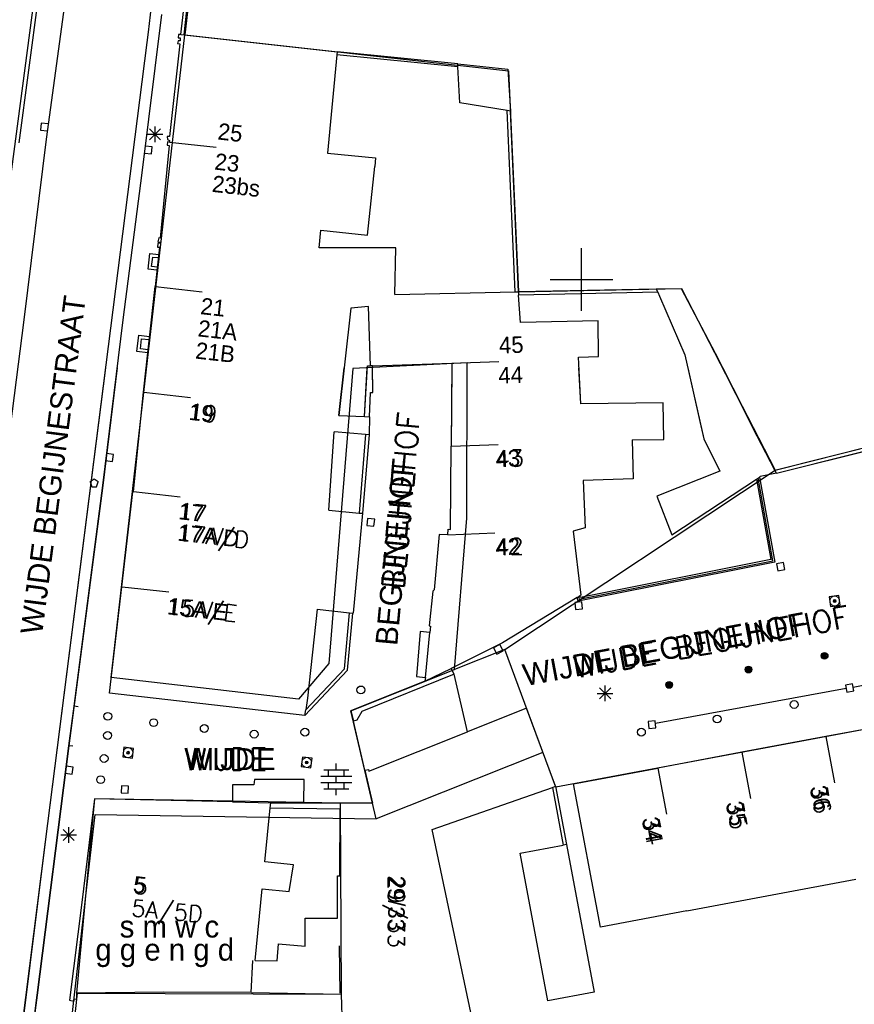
# Model space of a CAD drawing. Header units: millimetres. Extents: x 135944 to 142000, y 454200 to 456692.
# Tile 122 of 185: x 136814 to 136867, y 456404 to 456467. Entities that reach past the tile are written whole.
import ezdxf
from ezdxf.enums import TextEntityAlignment as Align

# ---------------------------------------------------------------- set-up
doc = ezdxf.new("R2010")
doc.units = ezdxf.units.MM
for name, color, linetype in [('TotaalGBKN2013_Bistad', 251, 'Continuous'), ('TotaalGBKN2013X$0$Contouren', 251, 'Continuous'), ('TotaalGBKN2013X$0$GBKN binnenstad 2009$0$OBJECTEN_', 251, 'Continuous'), ('TotaalGBKN2013X$0$GBKN binnenstad 2009$0$OBJECTEN__', 251, 'Continuous'), ('TotaalGBKN2013X$0$GBKN binnenstad 2009$0$OBJECTEN___', 251, 'Continuous'), ('TotaalGBKN2013X$0$GBKN binnenstad 2009$0$SEMANT_ SYMB_', 251, 'Continuous')]:
    doc.layers.add(name, color=color, linetype=linetype)
doc.styles.add('TotaalGBKN2013X$0$GBKN binnenstad 2009$0$Standard', font='txt')
doc.styles.add('TotaalGBKN2013X$0$GBKN binnenstad 2009$0$TXT', font='txt.shx')

# ---------------------------------------------------------------- blocks, each defined once
blk = doc.blocks.new('TotaalGBKN2013X$0$GBKN binnenstad 2009$0$X')
at = {"layer": 'TotaalGBKN2013X$0$GBKN binnenstad 2009$0$OBJECTEN__', "linetype": 'Continuous', "lineweight": 0}
blk.add_lwpolyline([(0.225, -0.25), (0.224, 0.2), (-0.225, 0.2), (-0.226, -0.25)], dxfattribs=at)
blk = doc.blocks.new('TotaalGBKN2013X$0$GBKN binnenstad 2009$0$W')
at = {"layer": 'TotaalGBKN2013X$0$GBKN binnenstad 2009$0$OBJECTEN__', "linetype": 'Continuous', "lineweight": 0}
blk.add_lwpolyline([(-0.225, 0.225), (-0.225, -0.225), (0.225, -0.225), (0.225, 0.225), (-0.225, 0.225)], dxfattribs=at)
blk = doc.blocks.new('TotaalGBKN2013X$0$GBKN binnenstad 2009$0$DEC109')
at = {"layer": 'TotaalGBKN2013X$0$GBKN binnenstad 2009$0$SEMANT_ SYMB_', "linetype": 'Continuous', "lineweight": 0}
for p, q in [((0, 0.6), (0, 1)), ((-0.98, 0.2), (0.98, 0.2)), ((-0.8, 0.6), (0.8, 0.6)), ((-0.5, 0.2), (-0.5, 0.6)), ((0, -0.2), (0, 0.2)), ((0.5, 0.2), (0.5, 0.6)), ((-0.98, -0.2), (0.98, -0.2)), ((-0.8, -0.6), (0.8, -0.6)), ((-0.5, -0.6), (-0.5, -0.2)), ((0, -1), (0, -0.6)), ((0.5, -0.6), (0.5, -0.2))]:
    blk.add_line(p, q, dxfattribs=at)
blk = doc.blocks.new('TotaalGBKN2013X$0$GBKN binnenstad 2009$0$DEC100')
at = {"layer": 'TotaalGBKN2013X$0$GBKN binnenstad 2009$0$OBJECTEN_', "linetype": 'Continuous', "lineweight": 0}
for p, q in [((-0.5, 0), (0.5, 0)), ((-0.354, -0.354), (0.354, 0.354)), ((0.354, -0.354), (-0.354, 0.354)), ((0, -0.5), (0, 0.5))]:
    blk.add_line(p, q, dxfattribs=at)
blk = doc.blocks.new('TotaalGBKN2013X$0$GBKN binnenstad 2009$0$V')
at = {"layer": 'TotaalGBKN2013X$0$GBKN binnenstad 2009$0$OBJECTEN__', "linetype": 'Continuous', "lineweight": 0}
for radius in [0.31, 0.095, 0.035, 0.0224]:
    blk.add_circle((0, 0), radius, dxfattribs=at)
blk = doc.blocks.new('TotaalGBKN2013X$0$GBKN binnenstad 2009$0$K')
at = {"layer": 'TotaalGBKN2013X$0$GBKN binnenstad 2009$0$OBJECTEN__', "linetype": 'Continuous', "lineweight": 0}
blk.add_lwpolyline([(-0.146, -0.25), (0.147, -0.25), (0.25, 0.069), (0, 0.25), (-0.25, 0.068), (-0.146, -0.25)], dxfattribs=at)
blk = doc.blocks.new('TotaalGBKN2013X$0$GBKN binnenstad 2009$0$Q')
at = {"layer": 'TotaalGBKN2013X$0$GBKN binnenstad 2009$0$OBJECTEN___', "linetype": 'Continuous', "lineweight": 0}
blk.add_circle((0, 0), 0.25, dxfattribs=at)
blk = doc.blocks.new('TotaalGBKN2013X$0$GBKN binnenstad 2009$0$J')
at = {"layer": 'TotaalGBKN2013X$0$GBKN binnenstad 2009$0$OBJECTEN___', "linetype": 'Continuous', "lineweight": 0}
for radius in [0.215, 0.155, 0.095, 0.035]:
    blk.add_circle((0, 0), radius, dxfattribs=at)

msp = doc.modelspace()

# ---------------------------------------------------------------- linework, layer by layer
at = {"layer": 'TotaalGBKN2013_Bistad'}
for p, q in [((136824.464, 456465.617), (136825.093, 456471.241)), ((136824.663, 456465.595), (136825.292, 456471.22)), ((136815.525, 456469.214), (136814.138, 456458.712)), ((136822.705, 456468.735), (136822.383, 456465.775)), ((136817.135, 456468.269), (136815.881, 456458.941)), ((136821.995, 456456.799), (136823.244, 456466.908)), ((136822.383, 456465.775), (136822.3, 456465.11)), ((136824.313, 456465.634), (136824.283, 456465.407)), ((136824.464, 456465.617), (136824.313, 456465.634)), ((136824.464, 456465.617), (136824.663, 456465.595)), ((136824.663, 456465.595), (136834.422, 456464.521)), ((136822.3, 456465.11), (136815.81, 456414.14)), ((136824.401, 456465.037), (136823.745, 456459.12)), ((136824.282, 456465.232), (136824.246, 456465.044)), ((136824.246, 456465.044), (136824.401, 456465.037)), ((136824.41, 456465.22), (136824.282, 456465.232)), ((136824.283, 456465.407), (136824.423, 456465.406)), ((136824.423, 456465.406), (136824.41, 456465.22)), ((136834.402, 456464.322), (136833.816, 456458.059)), ((136834.422, 456464.521), (136834.402, 456464.322)), ((136842.129, 456463.554), (136834.402, 456464.322)), ((136842.119, 456463.756), (136834.422, 456464.521)), ((136842.119, 456463.756), (136845.305, 456463.413)), ((136842.129, 456463.554), (136842.119, 456463.756)), ((136842.241, 456461.258), (136842.129, 456463.554)), ((136845.305, 456463.413), (136845.468, 456460.737)), ((136845.265, 456460.77), (136842.241, 456461.258)), ((136845.778, 456449.208), (136845.265, 456460.77)), ((136845.468, 456460.737), (136845.265, 456460.77)), ((136845.978, 456449.212), (136845.468, 456460.737)), ((136815.566, 456459.979), (136815.51, 456459.533)), ((136816.012, 456459.923), (136815.566, 456459.979)), ((136815.51, 456459.533), (136815.956, 456459.477)), ((136822.316, 456459.26), (136823.316, 456459.26)), ((136822.462, 456458.906), (136823.17, 456459.614)), ((136823.17, 456458.906), (136822.462, 456459.614)), ((136822.816, 456458.76), (136822.816, 456459.76)), ((136815.881, 456458.941), (136814.458, 456447.435)), ((136823.601, 456458.777), (136823.579, 456458.567)), ((136823.579, 456458.567), (136823.709, 456458.55)), ((136823.745, 456459.12), (136823.584, 456459.117)), ((136823.584, 456459.117), (136823.607, 456458.927)), ((136823.731, 456458.77), (136823.601, 456458.777)), ((136823.607, 456458.927), (136823.747, 456458.87)), ((136823.747, 456458.87), (136823.731, 456458.77)), ((136823.731, 456458.77), (136826.713, 456458.439)), ((136822.137, 456458.066), (136822.583, 456458.01)), ((136822.64, 456458.456), (136822.193, 456458.513)), ((136822.583, 456458.01), (136822.64, 456458.456)), ((136823.709, 456458.55), (136823.15, 456452.645)), ((136833.816, 456458.059), (136836.879, 456457.755)), ((136836.879, 456457.755), (136836.821, 456457.202)), ((136820.779, 456447.425), (136821.995, 456456.799)), ((136836.362, 456452.835), (136836.821, 456457.202)), ((136833.285, 456452.033), (136833.382, 456453.157)), ((136833.382, 456453.157), (136836.362, 456452.835)), ((136823.001, 456452.296), (136822.969, 456452.072)), ((136823.06, 456452.656), (136822.992, 456452.397)), ((136822.992, 456452.397), (136823.152, 456452.38)), ((136823.146, 456452.315), (136823.001, 456452.296)), ((136823.15, 456452.645), (136823.06, 456452.656)), ((136823.152, 456452.38), (136823.146, 456452.315)), ((136823.099, 456452.06), (136822.82, 456449.554)), ((136822.969, 456452.072), (136823.099, 456452.06)), ((136838.159, 456452.026), (136833.285, 456452.033)), ((136838.1, 456449.053), (136838.159, 456452.026)), ((136850, 456450), (136850, 456452)), ((136822.599, 456450.832), (136822.664, 456451.437)), ((136822.664, 456451.437), (136823.027, 456451.397)), ((136822.962, 456450.792), (136822.599, 456450.832)), ((136848, 456450), (136850, 456450)), ((136850, 456450), (136852, 456450)), ((136850, 456448), (136850, 456450)), ((136822.07, 456442.817), (136822.82, 456449.554)), ((136822.838, 456449.552), (136825.82, 456449.221)), ((136838.1, 456449.053), (136845.778, 456449.208)), ((136845.778, 456449.208), (136845.978, 456449.212)), ((136854.763, 456449.39), (136845.978, 456449.212)), ((136845.978, 456449.212), (136845.991, 456449.012)), ((136854.858, 456449.192), (136845.991, 456449.012)), ((136856.377, 456449.401), (136854.763, 456449.39)), ((136854.763, 456449.39), (136854.858, 456449.192)), ((136854.858, 456449.192), (136854.982, 456448.95)), ((136858.549, 456445.28), (136856.377, 456449.401)), ((136846.104, 456447.267), (136845.991, 456449.012)), ((136854.982, 456448.95), (136856.6, 456445.207)), ((136835.291, 456448.179), (136834.525, 456441.321)), ((136836.426, 456448.281), (136835.291, 456448.179)), ((136836.545, 456444.504), (136836.426, 456448.281)), ((136814.458, 456447.435), (136813.219, 456437.774)), ((136819.488, 456436.876), (136820.779, 456447.425)), ((136851.055, 456447.367), (136846.104, 456447.267)), ((136851.09, 456445.098), (136851.055, 456447.367)), ((136821.882, 456445.584), (136821.953, 456446.225)), ((136821.953, 456446.225), (136822.446, 456446.17)), ((136822.375, 456445.529), (136821.882, 456445.584)), ((136841.741, 456444.666), (136844.74, 456444.776)), ((136849.808, 456445.058), (136851.09, 456445.098)), ((136849.958, 456442.083), (136849.808, 456445.058)), ((136856.6, 456445.207), (136857.8, 456439.834)), ((136861.209, 456440.017), (136858.549, 456445.28)), ((136822.07, 456442.817), (136822.244, 456444.376)), ((136834.525, 456441.321), (136834.866, 456444.376)), ((136836.175, 456441.267), (136836.354, 456444.497)), ((136836.175, 456441.267), (136836.347, 456444.376)), ((136836.354, 456444.497), (136836.545, 456444.504)), ((136836.673, 456444.508), (136836.545, 456444.504)), ((136836.673, 456444.508), (136841.741, 456444.666)), ((136836.708, 456442.797), (136836.673, 456444.508)), ((136841.741, 456444.666), (136841.695, 456439.38)), ((136841.738, 456444.376), (136841.695, 456439.38)), ((136856.786, 456444.376), (136857.552, 456440.944)), ((136860.321, 456441.775), (136859.006, 456444.376)), ((136821.442, 456436.477), (136822.07, 456442.817)), ((136821.442, 456436.477), (136822.07, 456442.817)), ((136822.1, 456442.813), (136825.082, 456442.482)), ((136822.1, 456442.813), (136825.082, 456442.482)), ((136836.494, 456441.257), (136836.541, 456442.791)), ((136836.541, 456442.791), (136836.708, 456442.797)), ((136855.201, 456442.143), (136849.958, 456442.083)), ((136855.254, 456439.798), (136855.201, 456442.143)), ((136834.525, 456441.321), (136836.175, 456441.267)), ((136834.525, 456441.321), (136836.175, 456441.267)), ((136836.175, 456441.267), (136836.494, 456441.257)), ((136836.175, 456441.267), (136836.494, 456441.257)), ((136836.494, 456441.257), (136836.458, 456440.109)), ((136836.494, 456441.257), (136836.458, 456440.109)), ((136833.895, 456435.304), (136834.242, 456440.282)), ((136833.895, 456435.304), (136834.242, 456440.282)), ((136836.24, 456440.126), (136834.242, 456440.282)), ((136836.24, 456440.126), (136834.242, 456440.282)), ((136836.24, 456440.126), (136835.832, 456435.114)), ((136836.24, 456440.126), (136835.832, 456435.114)), ((136836.458, 456440.109), (136836.031, 456435.095)), ((136836.458, 456440.109), (136836.031, 456435.095)), ((136836.458, 456440.109), (136836.24, 456440.126)), ((136836.458, 456440.109), (136836.24, 456440.126)), ((136853.23, 456439.788), (136855.254, 456439.798)), ((136853.23, 456439.788), (136853.289, 456437.303)), ((136857.8, 456439.834), (136858.815, 456437.773)), ((136862.325, 456437.848), (136861.209, 456440.017)), ((136862.325, 456437.848), (136871.83, 456440.251)), ((136862.325, 456437.848), (136871.83, 456440.251)), ((136862.424, 456437.656), (136871.919, 456440.032)), ((136841.648, 456434.064), (136841.695, 456439.38)), ((136841.695, 456439.38), (136844.694, 456439.49)), ((136841.695, 456439.38), (136844.694, 456439.49)), ((136820.167, 456438.842), (136819.72, 456438.899)), ((136820.11, 456438.396), (136820.167, 456438.842)), ((136862.325, 456437.848), (136861.817, 456438.836)), ((136819.664, 456438.452), (136820.11, 456438.396)), ((136862.424, 456437.656), (136862.325, 456437.848)), ((136862.424, 456437.656), (136862.325, 456437.848)), ((136818.94, 456437.28), (136818.69, 456437.098)), ((136818.94, 456437.28), (136818.69, 456437.098)), ((136819.19, 456437.098), (136818.94, 456437.28)), ((136819.19, 456437.098), (136818.94, 456437.28)), ((136853.289, 456437.303), (136850.108, 456437.182)), ((136858.815, 456437.773), (136854.804, 456436.192)), ((136855.764, 456433.725), (136861.165, 456437.28)), ((136861.165, 456437.28), (136861.351, 456437.402)), ((136861.165, 456437.28), (136861.351, 456437.402)), ((136861.165, 456437.28), (136862.08, 456432.14)), ((136862.2, 456432.06), (136861.258, 456437.341)), ((136861.401, 456437.435), (136861.351, 456437.402)), ((136861.351, 456437.402), (136862.32, 456431.98)), ((136862.424, 456437.656), (136861.401, 456437.435)), ((136817.667, 456422.792), (136819.488, 456436.876)), ((136818.69, 456437.098), (136818.794, 456436.78)), ((136818.69, 456437.098), (136818.794, 456436.78)), ((136818.794, 456436.78), (136819.087, 456436.78)), ((136818.794, 456436.78), (136819.087, 456436.78)), ((136819.087, 456436.78), (136819.19, 456437.098)), ((136819.087, 456436.78), (136819.19, 456437.098)), ((136850.108, 456437.182), (136850.227, 456434.176)), ((136820.699, 456430.416), (136821.391, 456436.463)), ((136821.391, 456436.463), (136821.442, 456436.477)), ((136821.436, 456436.478), (136824.418, 456436.147)), ((136821.436, 456436.478), (136824.418, 456436.147)), ((136854.804, 456436.192), (136855.764, 456433.725)), ((136833.895, 456435.304), (136835.832, 456435.114)), ((136833.895, 456435.304), (136835.832, 456435.114)), ((136836.031, 456435.095), (136835.442, 456428.724)), ((136835.832, 456435.114), (136836.031, 456435.095)), ((136835.832, 456435.114), (136836.031, 456435.095)), ((136836.369, 456434.773), (136836.325, 456434.325)), ((136836.817, 456434.729), (136836.369, 456434.773)), ((136836.773, 456434.281), (136836.817, 456434.729)), ((136836.325, 456434.325), (136836.773, 456434.281)), ((136841.482, 456433.731), (136841.507, 456434.086)), ((136841.507, 456434.086), (136841.648, 456434.064)), ((136850.227, 456434.176), (136849.47, 456433.947)), ((136840.93, 456433.739), (136840.616, 456430.21)), ((136841.482, 456433.731), (136840.93, 456433.739)), ((136841.482, 456433.731), (136844.481, 456433.841)), ((136841.482, 456433.731), (136844.481, 456433.841)), ((136849.47, 456433.947), (136849.955, 456429.87)), ((136862.32, 456431.98), (136849.79, 456429.49)), ((136849.86, 456429.61), (136862.2, 456432.06)), ((136862.08, 456432.14), (136849.93, 456429.73)), ((136862.873, 456431.949), (136862.431, 456431.863)), ((136862.431, 456431.863), (136862.517, 456431.421)), ((136862.959, 456431.507), (136862.873, 456431.949)), ((136862.517, 456431.421), (136862.959, 456431.507)), ((136819.922, 456423.63), (136820.699, 456430.416)), ((136820.71, 456430.415), (136823.692, 456430.084)), ((136820.71, 456430.415), (136823.692, 456430.084)), ((136840.525, 456430.141), (136840.286, 456427.93)), ((136840.616, 456430.21), (136840.525, 456430.141)), ((136849.726, 456429.73), (136844.971, 456426.828)), ((136849.726, 456429.73), (136849.904, 456429.839)), ((136849.726, 456429.73), (136849.904, 456429.839)), ((136849.79, 456429.49), (136849.726, 456429.73)), ((136849.815, 456429.785), (136849.86, 456429.61)), ((136849.955, 456429.87), (136849.904, 456429.839)), ((136849.93, 456429.73), (136849.904, 456429.839)), ((136866.406, 456429.849), (136865.792, 456429.765)), ((136865.792, 456429.765), (136865.876, 456429.151)), ((136866.49, 456429.235), (136866.406, 456429.849)), ((136850.018, 456429.45), (136849.57, 456429.408)), ((136849.57, 456429.408), (136849.612, 456428.96)), ((136850.06, 456429.002), (136850.018, 456429.45)), ((136865.876, 456429.151), (136866.49, 456429.235)), ((136833.161, 456428.98), (136832.525, 456423.309)), ((136833.161, 456428.98), (136835.218, 456428.749)), ((136833.161, 456428.98), (136835.218, 456428.749)), ((136834.902, 456425.174), (136835.218, 456428.749)), ((136835.095, 456425.087), (136835.416, 456428.727)), ((136835.218, 456428.749), (136835.416, 456428.727)), ((136835.218, 456428.749), (136835.416, 456428.727)), ((136835.442, 456428.724), (136835.416, 456428.727)), ((136849.612, 456428.96), (136850.06, 456429.002)), ((136840.286, 456427.93), (136840.371, 456427.889)), ((136840.371, 456427.889), (136840.332, 456427.493)), ((136839.708, 456427.557), (136839.485, 456424.684)), ((136840.332, 456427.493), (136839.708, 456427.557)), ((136840.048, 456424.62), (136840.332, 456427.493)), ((136840.048, 456424.62), (136840.332, 456427.493)), ((136844.971, 456426.828), (136841.689, 456425.206)), ((136844.792, 456426.726), (136844.396, 456426.512)), ((136845.006, 456426.33), (136844.792, 456426.726)), ((136844.396, 456426.512), (136844.61, 456426.116)), ((136844.61, 456426.116), (136845.006, 456426.33)), ((136832.375, 456422.196), (136835.095, 456425.087)), ((136832.424, 456422.56), (136834.902, 456425.174)), ((136841.875, 456424.83), (136835.998, 456422.459)), ((136839.485, 456424.684), (136840.048, 456424.62)), ((136840.024, 456424.383), (136841.689, 456425.206)), ((136841.875, 456424.83), (136841.689, 456425.206)), ((136841.875, 456424.83), (136841.689, 456425.206)), ((136842.741, 456421.159), (136841.875, 456424.83)), ((136842.741, 456421.159), (136841.875, 456424.83)), ((136867.315, 456424.007), (136872.863, 456425.117)), ((136840.024, 456424.383), (136835.305, 456422.502)), ((136840.048, 456424.62), (136840.024, 456424.383)), ((136840.048, 456424.62), (136840.024, 456424.383)), ((136851.51, 456423.11), (136851.51, 456424.11)), ((136867.276, 456424.217), (136866.833, 456424.136)), ((136866.833, 456424.136), (136866.914, 456423.693)), ((136867.357, 456423.774), (136867.276, 456424.217)), ((136832.375, 456422.196), (136819.922, 456423.63)), ((136851.01, 456423.61), (136852.01, 456423.61)), ((136851.156, 456423.256), (136851.864, 456423.964)), ((136851.864, 456423.256), (136851.156, 456423.964)), ((136866.875, 456423.914), (136854.719, 456421.685)), ((136866.914, 456423.693), (136867.357, 456423.774)), ((136817.322, 456420.276), (136817.667, 456422.792)), ((136817.915, 456422.758), (136817.667, 456422.792)), ((136832.525, 456423.309), (136832.424, 456422.56)), ((136832.375, 456422.196), (136832.424, 456422.56)), ((136832.375, 456422.196), (136832.424, 456422.56)), ((136835.305, 456422.502), (136835.457, 456421.85)), ((136835.998, 456422.459), (136835.682, 456421.903)), ((136846.5, 456422.66), (136842.741, 456421.159)), ((136848.35, 456417.69), (136846.5, 456422.66)), ((136835.682, 456421.903), (136835.457, 456421.85)), ((136836.189, 456418.708), (136835.457, 456421.85)), ((136836.189, 456418.708), (136835.457, 456421.85)), ((136854.695, 456421.871), (136854.249, 456421.815)), ((136854.249, 456421.815), (136854.305, 456421.369)), ((136854.751, 456421.425), (136854.695, 456421.871)), ((136870.945, 456421.86), (136865.579, 456420.856)), ((136870.945, 456421.86), (136865.579, 456420.856)), ((136836.442, 456418.644), (136842.741, 456421.159)), ((136836.442, 456418.644), (136842.741, 456421.159)), ((136854.305, 456421.369), (136854.751, 456421.425)), ((136815.303, 456404.377), (136817.322, 456420.276)), ((136817.57, 456420.242), (136817.322, 456420.276)), ((136865.579, 456420.856), (136860.22, 456419.854)), ((136865.579, 456420.856), (136860.22, 456419.854)), ((136865.579, 456420.857), (136866.131, 456417.909)), ((136865.579, 456420.857), (136866.131, 456417.909)), ((136820.823, 456420.175), (136820.753, 456419.559)), ((136821.439, 456420.105), (136820.823, 456420.175)), ((136821.369, 456419.489), (136821.439, 456420.105)), ((136860.22, 456419.854), (136854.86, 456418.852)), ((136860.22, 456419.854), (136854.86, 456418.852)), ((136860.22, 456419.854), (136860.772, 456416.906)), ((136860.22, 456419.854), (136860.772, 456416.906)), ((136820.753, 456419.559), (136821.369, 456419.489)), ((136832.22, 456419.555), (136832.137, 456418.94)), ((136832.835, 456419.472), (136832.22, 456419.555)), ((136832.752, 456418.857), (136832.835, 456419.472)), ((136834.372, 456418.732), (136834.372, 456419.132)), ((136817.086, 456418.519), (136817.532, 456418.463)), ((136817.589, 456418.909), (136817.142, 456418.966)), ((136817.532, 456418.463), (136817.589, 456418.909)), ((136832.137, 456418.94), (136832.752, 456418.857)), ((136833.572, 456418.732), (136835.172, 456418.732)), ((136833.872, 456418.332), (136833.872, 456418.732)), ((136834.872, 456418.332), (136834.872, 456418.732)), ((136836.189, 456418.708), (136836.414, 456418.761)), ((136836.189, 456418.708), (136836.677, 456416.614)), ((136836.414, 456418.761), (136836.442, 456418.644)), ((136849.5, 456417.85), (136854.86, 456418.852)), ((136854.86, 456418.852), (136855.412, 456415.904)), ((136854.86, 456418.852), (136855.412, 456415.904)), ((136829.12, 456417.78), (136827.76, 456417.78)), ((136827.76, 456417.78), (136827.76, 456416.691)), ((136829.15, 456418.13), (136829.12, 456417.78)), ((136832.32, 456418.12), (136829.15, 456418.13)), ((136832.309, 456416.624), (136832.32, 456418.12)), ((136833.392, 456418.332), (136835.352, 456418.332)), ((136833.392, 456417.932), (136835.352, 456417.932)), ((136833.872, 456417.532), (136833.872, 456417.932)), ((136834.372, 456417.932), (136834.372, 456418.332)), ((136834.872, 456417.532), (136834.872, 456417.932)), ((136851.21, 456408.71), (136849.5, 456417.85)), ((136820.668, 456417.72), (136820.654, 456417.27)), ((136820.654, 456417.27), (136821.104, 456417.256)), ((136821.118, 456417.706), (136820.668, 456417.72)), ((136821.104, 456417.256), (136821.118, 456417.706)), ((136833.572, 456417.532), (136835.172, 456417.532)), ((136834.372, 456417.132), (136834.372, 456417.532)), ((136840.48, 456414.931), (136848.155, 456417.622)), ((136848.155, 456417.622), (136848.35, 456417.69)), ((136848.155, 456417.622), (136848.35, 456417.69)), ((136848.155, 456417.622), (136848.843, 456413.926)), ((136848.155, 456417.622), (136848.843, 456413.926)), ((136848.35, 456417.69), (136849.039, 456413.971)), ((136848.35, 456417.69), (136849.039, 456413.971)), ((136818.957, 456416.897), (136817.802, 456404.504)), ((136818.957, 456416.897), (136818.146, 456410.283)), ((136827.76, 456416.737), (136818.957, 456416.897)), ((136827.76, 456416.691), (136818.957, 456416.897)), ((136832.309, 456416.655), (136827.76, 456416.737)), ((136827.76, 456416.691), (136830.19, 456416.634)), ((136830.16, 456416.324), (136830.19, 456416.634)), ((136830.19, 456416.634), (136832.309, 456416.624)), ((136834.61, 456416.613), (136832.309, 456416.655)), ((136832.309, 456416.624), (136834.61, 456416.613)), ((136834.61, 456416.613), (136834.609, 456416.253)), ((136836.677, 456416.614), (136834.61, 456416.613)), ((136834.61, 456416.613), (136834.682, 456404.434)), ((136829.82, 456412.863), (136830.16, 456416.324)), ((136830.16, 456416.324), (136834.609, 456416.253)), ((136834.597, 456411.983), (136834.609, 456416.253)), ((136816.962, 456414.234), (136817.67, 456414.942)), ((136817.67, 456414.234), (136816.962, 456414.942)), ((136817.316, 456414.088), (136817.316, 456415.088)), ((136842.948, 456403.259), (136840.48, 456414.931)), ((136815.81, 456414.14), (136811.47, 456379.2)), ((136816.816, 456414.588), (136817.816, 456414.588)), ((136846.09, 456413.42), (136848.843, 456413.926)), ((136847.85, 456404.01), (136846.09, 456413.42)), ((136849.039, 456413.971), (136848.843, 456413.926)), ((136849.039, 456413.971), (136848.843, 456413.926)), ((136849.039, 456413.971), (136850.8, 456404.56)), ((136831.632, 456412.685), (136829.82, 456412.863)), ((136831.363, 456410.983), (136831.632, 456412.685)), ((136834.451, 456409.283), (136834.457, 456411.983)), ((136834.457, 456411.983), (136834.597, 456411.983)), ((136862.153, 456410.758), (136867.497, 456411.758)), ((136862.153, 456410.758), (136867.497, 456411.758)), ((136829.201, 456406.574), (136829.651, 456411.151)), ((136829.651, 456411.151), (136831.363, 456410.983)), ((136818.146, 456410.283), (136817.355, 456404.042)), ((136856.712, 456409.739), (136862.153, 456410.758)), ((136856.712, 456409.739), (136862.153, 456410.758)), ((136856.712, 456409.739), (136851.21, 456408.71)), ((136832.387, 456407.487), (136832.391, 456409.287)), ((136832.391, 456409.287), (136834.451, 456409.283)), ((136830.601, 456406.558), (136830.695, 456407.653)), ((136830.695, 456407.653), (136832.387, 456407.487)), ((136834.612, 456404.507), (136834.566, 456407.507)), ((136828.935, 456404.547), (136829.041, 456406.576)), ((136829.201, 456406.574), (136830.601, 456406.558)), ((136812.33, 456380.243), (136815.303, 456404.377)), ((136817.355, 456404.042), (136817.643, 456403.989)), ((136817.853, 456404.504), (136817.498, 456401.17)), ((136817.643, 456403.989), (136817.676, 456404.13)), ((136817.676, 456404.13), (136817.812, 456404.118)), ((136823.385, 456404.559), (136817.802, 456404.504)), ((136817.802, 456404.504), (136817.853, 456404.504)), ((136817.802, 456404.504), (136817.812, 456404.118)), ((136817.853, 456404.504), (136834.682, 456404.434)), ((136828.965, 456404.549), (136823.385, 456404.559)), ((136828.965, 456404.549), (136834.682, 456404.434)), ((136834.682, 456404.434), (136834.8, 456401.017)), ((136834.682, 456404.434), (136834.8, 456401.017)), ((136850.8, 456404.56), (136847.85, 456404.01))]:
    msp.add_line(p, q, dxfattribs=at)
for points in [[(136819.66, 456444.376), (136815.81, 456414.14), (136812.784, 456390.427), (136811.507, 456379.27), (136811.52, 456378.439), (136811.901, 456378.449)], [(136820.406, 456444.376), (136819.488, 456436.876), (136817.322, 456420.276), (136815.303, 456404.377), (136813.429, 456390.266)], [(136836.494, 456441.257), (136836.541, 456442.791), (136836.708, 456442.797), (136836.676, 456444.376)], [(136853.23, 456439.788), (136855.254, 456439.798), (136855.201, 456442.143), (136849.958, 456442.083), (136849.842, 456444.376)], [(136861.817, 456438.836), (136861.209, 456440.017), (136860.321, 456441.775)], [(136857.552, 456440.944), (136857.8, 456439.834), (136858.815, 456437.773)], [(136853.23, 456439.788), (136853.289, 456437.303), (136850.108, 456437.182), (136850.227, 456434.176), (136849.47, 456433.947)], [(136862.424, 456437.656), (136871.919, 456440.032), (136872.01, 456439.76), (136872.05, 456439.78)], [(136841.482, 456433.731), (136841.507, 456434.086), (136841.648, 456434.064), (136841.695, 456439.38)], [(136861.351, 456437.402), (136862.32, 456431.98), (136849.79, 456429.49), (136849.726, 456429.73)], [(136849.815, 456429.785), (136849.86, 456429.61), (136862.2, 456432.06), (136861.258, 456437.341)], [(136861.165, 456437.28), (136862.08, 456432.14), (136849.93, 456429.73), (136849.904, 456429.839)], [(136858.815, 456437.773), (136854.804, 456436.192), (136855.764, 456433.725), (136861.165, 456437.28)], [(136862.424, 456437.656), (136861.401, 456437.435), (136861.351, 456437.402)], [(136820.699, 456430.416), (136821.391, 456436.463), (136821.442, 456436.477)], [(136836.031, 456435.095), (136835.442, 456428.724), (136835.416, 456428.727)], [(136841.482, 456433.731), (136840.93, 456433.739), (136840.616, 456430.21), (136840.525, 456430.141), (136840.286, 456427.93), (136840.371, 456427.889), (136840.332, 456427.493)], [(136849.47, 456433.947), (136849.955, 456429.87), (136849.904, 456429.839)], [(136832.375, 456422.196), (136819.922, 456423.63), (136820.699, 456430.416)], [(136849.726, 456429.73), (136844.971, 456426.828), (136841.689, 456425.206)], [(136832.375, 456422.196), (136835.095, 456425.087), (136835.416, 456428.727)], [(136833.161, 456428.98), (136832.525, 456423.309), (136832.424, 456422.56)], [(136832.424, 456422.56), (136834.902, 456425.174), (136835.218, 456428.749)], [(136840.332, 456427.493), (136839.708, 456427.557), (136839.485, 456424.684), (136840.048, 456424.62)], [(136841.875, 456424.83), (136835.998, 456422.459), (136835.682, 456421.903), (136835.457, 456421.85)], [(136840.024, 456424.383), (136835.305, 456422.502), (136835.457, 456421.85)], [(136848.35, 456417.69), (136846.5, 456422.66), (136842.741, 456421.159)], [(136836.189, 456418.708), (136836.677, 456416.614), (136834.61, 456416.613)], [(136836.189, 456418.708), (136836.414, 456418.761), (136836.442, 456418.644)], [(136856.712, 456409.739), (136851.21, 456408.71), (136849.5, 456417.85), (136854.86, 456418.852)], [(136832.309, 456416.655), (136832.32, 456418.12), (136829.15, 456418.13), (136829.12, 456417.78), (136827.76, 456417.78), (136827.76, 456416.737)], [(136842.948, 456403.259), (136840.48, 456414.931), (136848.155, 456417.622)], [(136849.039, 456413.971), (136850.8, 456404.56), (136847.85, 456404.01), (136846.09, 456413.42), (136848.843, 456413.926)]]:
    msp.add_lwpolyline(points, dxfattribs=at)
for centre, radius in [((136865.5, 456426.01), 0.215), ((136865.5, 456426.01), 0.155), ((136865.5, 456426.01), 0.095), ((136865.5, 456426.01), 0.035), ((136860.65, 456425.13), 0.215), ((136860.65, 456425.13), 0.155), ((136860.65, 456425.13), 0.095), ((136860.65, 456425.13), 0.035), ((136835.937, 456423.832), 0.25), ((136855.59, 456424.15), 0.215), ((136855.59, 456424.15), 0.155), ((136855.59, 456424.15), 0.095), ((136855.59, 456424.15), 0.035), ((136863.56, 456422.9), 0.25), ((136819.802, 456422.152), 0.25), ((136858.65, 456421.98), 0.25), ((136822.726, 456421.748), 0.25), ((136825.954, 456421.377), 0.25), ((136819.79, 456420.93), 0.25), ((136829.133, 456421.01), 0.25), ((136832.369, 456421.14), 0.25), ((136853.82, 456421.14), 0.25), ((136819.57, 456419.46), 0.25), ((136819.35, 456418.11), 0.25)]:
    msp.add_circle(centre, radius, dxfattribs=at)
for points in [[(136823.048, 456451.595), (136822.939, 456450.592), (136822.377, 456450.653), (136822.486, 456451.656)], [(136822.468, 456446.368), (136822.352, 456445.329), (136821.66, 456445.406), (136821.776, 456446.445)]]:
    msp.add_3dface(points, dxfattribs=at)
at = {"layer": 'TotaalGBKN2013X$0$Contouren'}
for p, q in [((136825.845, 456475.348), (136824.723, 456465.598)), ((136815.523, 456471.039), (136808.761, 456420.222)), ((136820.009, 456424.627), (136824.723, 456465.598)), ((136824.723, 456465.598), (136845.356, 456463.308)), ((136845.356, 456463.308), (136845.979, 456449.212)), ((136845.979, 456449.212), (136856.377, 456449.425)), ((136856.377, 456449.425), (136862.346, 456437.853)), ((136835.427, 456444.332), (136833.898, 456425.512)), ((136842.709, 456444.696), (136835.427, 456444.332)), ((136842.699, 456434.792), (136842.709, 456444.696)), ((136862.346, 456437.853), (136871.924, 456440.275)), ((136845.121, 456426.416), (136862.346, 456437.853)), ((136841.915, 456425.137), (136842.699, 456434.792)), ((136845.121, 456426.416), (136841.915, 456425.137)), ((136848.363, 456417.638), (136845.121, 456426.416)), ((136833.898, 456425.512), (136831.962, 456423.251)), ((136835.305, 456422.502), (136841.915, 456425.137)), ((136831.962, 456423.251), (136820.009, 456424.627)), ((136876.393, 456422.88), (136848.363, 456417.638)), ((136836.911, 456415.611), (136835.305, 456422.502)), ((136847.545, 456419.852), (136836.911, 456415.611)), ((136814.754, 456378.974), (136819.004, 456415.897)), ((136819.004, 456415.897), (136836.911, 456415.611))]:
    msp.add_line(p, q, dxfattribs=at)

# ---------------------------------------------------------------- block references
at = {"layer": 'TotaalGBKN2013_Bistad'}
for name, p, xscale, yscale, rotation in [('TotaalGBKN2013X$0$GBKN binnenstad 2009$0$X', (136819.94, 456438.644), 1.000001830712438, 1.000001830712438, 262.7701780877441), ('TotaalGBKN2013X$0$GBKN binnenstad 2009$0$V', (136866.141, 456429.5), 1.000002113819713, 1.000002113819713, 97.8520555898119), ('TotaalGBKN2013X$0$GBKN binnenstad 2009$0$W', (136867.095, 456423.955), 1.000001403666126, 1.000001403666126, 190.3039396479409), ('TotaalGBKN2013X$0$GBKN binnenstad 2009$0$V', (136832.485, 456419.206), 0.9999985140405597, 0.9999985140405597, 262.2774437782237), ('TotaalGBKN2013X$0$GBKN binnenstad 2009$0$X', (136817.362, 456418.711), 1.000001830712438, 1.000001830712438, 262.7701780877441)]:
    msp.add_blockref(name, p, dxfattribs=dict(at, xscale=xscale, yscale=yscale, rotation=rotation))
for name, p, rotation in [('TotaalGBKN2013X$0$GBKN binnenstad 2009$0$K', (136818.94, 456437.03), 359.9997331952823), ('TotaalGBKN2013X$0$GBKN binnenstad 2009$0$K', (136818.94, 456437.03), 359.9997331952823), ('TotaalGBKN2013X$0$GBKN binnenstad 2009$0$W', (136836.571, 456434.526), 84.49911049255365), ('TotaalGBKN2013X$0$GBKN binnenstad 2009$0$W', (136862.695, 456431.685), 190.9530233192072), ('TotaalGBKN2013X$0$GBKN binnenstad 2009$0$W', (136849.815, 456429.205), 185.3548205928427), ('TotaalGBKN2013X$0$GBKN binnenstad 2009$0$W', (136844.7, 456426.42), 208.2998522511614), ('TotaalGBKN2013X$0$GBKN binnenstad 2009$0$J', (136865.5, 456426.01), 359.9997331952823), ('TotaalGBKN2013X$0$GBKN binnenstad 2009$0$J', (136860.65, 456425.13), 359.9997331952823), ('TotaalGBKN2013X$0$GBKN binnenstad 2009$0$DEC100', (136851.51, 456423.61), 359.9997331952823), ('TotaalGBKN2013X$0$GBKN binnenstad 2009$0$J', (136855.59, 456424.15), 359.9997331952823), ('TotaalGBKN2013X$0$GBKN binnenstad 2009$0$Q', (136863.56, 456422.9), 359.9997331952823), ('TotaalGBKN2013X$0$GBKN binnenstad 2009$0$Q', (136819.801, 456422.151), 350.1791877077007), ('TotaalGBKN2013X$0$GBKN binnenstad 2009$0$Q', (136858.65, 456421.98), 359.9997331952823), ('TotaalGBKN2013X$0$GBKN binnenstad 2009$0$Q', (136822.726, 456421.748), 173.4310222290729), ('TotaalGBKN2013X$0$GBKN binnenstad 2009$0$Q', (136825.954, 456421.377), 173.4310222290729), ('TotaalGBKN2013X$0$GBKN binnenstad 2009$0$W', (136854.5, 456421.62), 187.1238911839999), ('TotaalGBKN2013X$0$GBKN binnenstad 2009$0$Q', (136819.79, 456420.93), 359.9997331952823), ('TotaalGBKN2013X$0$GBKN binnenstad 2009$0$Q', (136829.133, 456421.01), 173.4310222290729), ('TotaalGBKN2013X$0$GBKN binnenstad 2009$0$Q', (136853.82, 456421.14), 359.9997331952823), ('TotaalGBKN2013X$0$GBKN binnenstad 2009$0$Q', (136819.57, 456419.46), 359.9997331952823), ('TotaalGBKN2013X$0$GBKN binnenstad 2009$0$V', (136821.096, 456419.832), 173.4310222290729), ('TotaalGBKN2013X$0$GBKN binnenstad 2009$0$Q', (136819.35, 456418.11), 359.9997331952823), ('TotaalGBKN2013X$0$GBKN binnenstad 2009$0$W', (136820.885, 456417.487), 358.2855249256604)]:
    msp.add_blockref(name, p, dxfattribs=dict(at, rotation=rotation))
for name, p in [('TotaalGBKN2013X$0$GBKN binnenstad 2009$0$DEC109', (136834.372, 456418.132)), ('TotaalGBKN2013X$0$GBKN binnenstad 2009$0$DEC100', (136817.316, 456414.588))]:
    msp.add_blockref(name, p, dxfattribs=at)

# ---------------------------------------------------------------- texts
for s, rotation, style, p in [('25', 353.6537, 'TotaalGBKN2013X$0$GBKN binnenstad 2009$0$Standard', (136826.83, 456459.461)), ('23', 353.6537, 'TotaalGBKN2013X$0$GBKN binnenstad 2009$0$Standard', (136826.629, 456457.541)), ('23bs', 353.6537, 'TotaalGBKN2013X$0$GBKN binnenstad 2009$0$Standard', (136826.467, 456456.121)), ('21', 353.6537, 'TotaalGBKN2013X$0$GBKN binnenstad 2009$0$Standard', (136825.732, 456448.324)), ('21A', 353.6537, 'TotaalGBKN2013X$0$GBKN binnenstad 2009$0$Standard', (136825.566, 456446.906)), ('45', 1.885, 'TotaalGBKN2013X$0$GBKN binnenstad 2009$0$Standard', (136844.738, 456445.81)), ('21B', 353.6537, 'TotaalGBKN2013X$0$GBKN binnenstad 2009$0$Standard', (136825.411, 456445.491)), ('44', 2.0821, 'TotaalGBKN2013X$0$GBKN binnenstad 2009$0$Standard', (136844.701, 456443.882)), ('19', 353.6537, 'TotaalGBKN2013X$0$GBKN binnenstad 2009$0$TXT', (136824.99, 456441.586)), ('19', 353.6537, 'TotaalGBKN2013X$0$GBKN binnenstad 2009$0$Standard', (136824.99, 456441.586)), ('43', 2.0821, 'TotaalGBKN2013X$0$GBKN binnenstad 2009$0$TXT', (136844.522, 456438.567)), ('43', 2.0821, 'TotaalGBKN2013X$0$GBKN binnenstad 2009$0$Standard', (136844.522, 456438.567)), ('17', 353.6537, 'TotaalGBKN2013X$0$GBKN binnenstad 2009$0$TXT', (136824.333, 456435.249)), ('17', 353.6537, 'TotaalGBKN2013X$0$GBKN binnenstad 2009$0$Standard', (136824.333, 456435.249)), ('17A/D', 353.6537, 'TotaalGBKN2013X$0$GBKN binnenstad 2009$0$TXT', (136824.274, 456433.882)), ('17A/D', 353.6537, 'TotaalGBKN2013X$0$GBKN binnenstad 2009$0$Standard', (136824.274, 456433.882)), ('42', 2.0821, 'TotaalGBKN2013X$0$GBKN binnenstad 2009$0$TXT', (136844.516, 456432.94)), ('42', 2.0821, 'TotaalGBKN2013X$0$GBKN binnenstad 2009$0$Standard', (136844.516, 456432.94)), ('15A/E', 353.6537, 'TotaalGBKN2013X$0$GBKN binnenstad 2009$0$TXT', (136823.603, 456429.187)), ('15A/E', 353.6537, 'TotaalGBKN2013X$0$GBKN binnenstad 2009$0$Standard', (136823.603, 456429.187)), ('36', 280.5907, 'TotaalGBKN2013X$0$GBKN binnenstad 2009$0$TXT', (136865.098, 456417.729)), ('36', 280.5907, 'TotaalGBKN2013X$0$GBKN binnenstad 2009$0$Standard', (136865.098, 456417.729)), ('35', 280.5907, 'TotaalGBKN2013X$0$GBKN binnenstad 2009$0$TXT', (136859.739, 456416.727)), ('35', 280.5907, 'TotaalGBKN2013X$0$GBKN binnenstad 2009$0$Standard', (136859.739, 456416.727)), ('34', 280.5907, 'TotaalGBKN2013X$0$GBKN binnenstad 2009$0$TXT', (136854.38, 456415.724)), ('34', 280.5907, 'TotaalGBKN2013X$0$GBKN binnenstad 2009$0$Standard', (136854.38, 456415.724)), ('5', 352.6167, 'TotaalGBKN2013X$0$GBKN binnenstad 2009$0$Standard', (136821.44, 456411.456)), ('5', 354.6755, 'TotaalGBKN2013X$0$GBKN binnenstad 2009$0$TXT', (136821.458, 456411.39)), ('29/33', 269.8681, 'TotaalGBKN2013X$0$GBKN binnenstad 2009$0$TXT', (136838.209, 456411.994)), ('29/33', 269.8681, 'TotaalGBKN2013X$0$GBKN binnenstad 2009$0$Standard', (136838.209, 456411.994)), ('5A/5D', 354.6755, 'TotaalGBKN2013X$0$GBKN binnenstad 2009$0$TXT', (136821.322, 456409.945))]:
    msp.add_text(s, height=1.054, rotation=rotation, dxfattribs=dict(at, style=style)).set_placement(p, align=Align.MIDDLE_LEFT)
for s, rotation, style, p in [('WIJDE BEGIJNESTRAAT', 82.61474, 'TotaalGBKN2013X$0$GBKN binnenstad 2009$0$Standard', (136815.613, 456427.311)), ('BEGIJNEHOF', 84.73341, 'TotaalGBKN2013X$0$GBKN binnenstad 2009$0$TXT', (136838.675, 456430.216)), ('BEGIJNEHOF', 84.73341, 'TotaalGBKN2013X$0$GBKN binnenstad 2009$0$Standard', (136838.251, 456426.616)), ('WIJDE BEGIJNEHOF', 10.59189, 'TotaalGBKN2013X$0$GBKN binnenstad 2009$0$TXT', (136849.661, 456424.564)), ('WIJDE BEGIJNEHOF', 10.59189, 'TotaalGBKN2013X$0$GBKN binnenstad 2009$0$Standard', (136846.411, 456424.07))]:
    msp.add_text(s, height=1.4, rotation=rotation, dxfattribs=dict(at, style=style)).set_placement(p)
for style in ['TotaalGBKN2013X$0$GBKN binnenstad 2009$0$TXT', 'TotaalGBKN2013X$0$GBKN binnenstad 2009$0$Standard']:
    msp.add_text('WIJDE', height=1.4, dxfattribs=dict(at, style=style)).set_placement((136824.68, 456418.725))
at = {"layer": 'TotaalGBKN2013_Bistad', "style": 'TotaalGBKN2013X$0$GBKN binnenstad 2009$0$Standard'}
for s, p in [('s m w c', (136823.732, 456408.735)), ('g g e n g d', (136823.431, 456407.099))]:
    msp.add_text(s, height=1.4, dxfattribs=at).set_placement(p, align=Align.MIDDLE)

doc.saveas('drawing.dxf')
